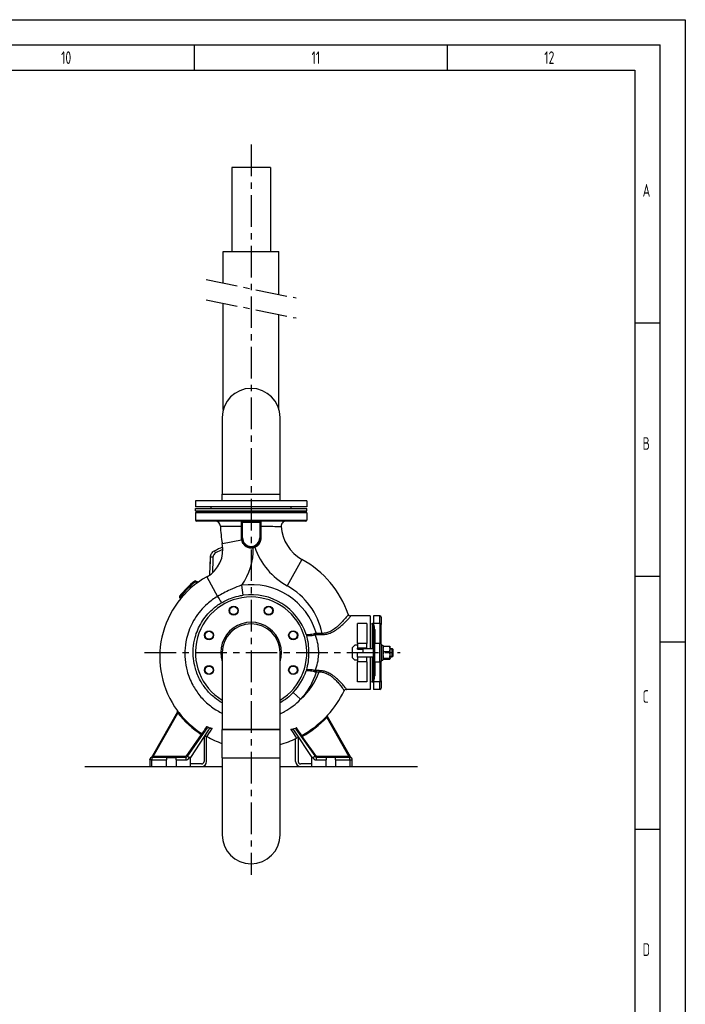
# Model space of a CAD drawing. Header units: millimetres. Extents: x 0 to 5940, y 0 to 4200.
# Tile 47 of 47: x 4624 to 5940, y 2254 to 4200. Entities that reach past the tile are written whole.
import ezdxf

# ---------------------------------------------------------------- set-up
doc = ezdxf.new("R2010")
doc.units = ezdxf.units.MM
doc.header["$LTSCALE"] = 50
doc.linetypes.add('MITTE', pattern=[2, 1.25, -0.25, 0.25, -0.25])
doc.layers.get('0').update_dxf_attribs({"linetype": 'CONTINUOUS'})
for name, color, linetype in [('02-LINIE-035', 2, 'CONTINUOUS'), ('03-LINIE-050', 3, 'CONTINUOUS'), ('05-ACHSE', 1, 'MITTE'), ('KSB-BLATTRAND', 2, 'CONTINUOUS')]:
    doc.layers.add(name, color=color, linetype=linetype)
doc.styles.get("Standard").update_dxf_attribs({"font": 'ISOCP.SHX'})

# ---------------------------------------------------------------- blocks, each defined once
blk = doc.blocks.new('Rahmen_A2')
at = {"color": 1, "ltscale": 150}
for p, q in [((0, 420), (594, 420)), ((594, 420), (594, 0)), ((10, 410), (584, 410)), ((584, 410), (584, 5))]:
    blk.add_line(p, q, dxfattribs=at)
at = {"layer": 'KSB-BLATTRAND'}
for p, q in [((5, 415), (589, 415)), ((497, 410), (497, 415)), ((547, 410), (547, 415)), ((589, 5), (589, 415)), ((589, 360), (584, 360)), ((589, 310), (584, 310)), ((594, 297), (589, 297)), ((589, 260), (584, 260))]:
    blk.add_line(p, q, dxfattribs=at)
at = {"layer": 'KSB-BLATTRAND', "width": 0.75}
for s, p in [('10', (470.625, 411.25)), ('11', (520.125, 411.25)), ('12', (566.125, 411.25)), ('A', (585.5625, 385)), ('B', (585.5625, 335)), ('C', (585.5625, 285)), ('D', (585.5625, 235))]:
    blk.add_text(s, height=2.5, dxfattribs=at).set_placement(p)

msp = doc.modelspace()

# ---------------------------------------------------------------- linework, layer by layer
at = {"layer": '02-LINIE-035'}
for p, q in [((5119.9, 3908.2), (5043.8, 3908.2)), ((5043.8, 3908.2), (5043.8, 3742.2)), ((5119.9, 3908.2), (5119.9, 3742.2)), ((5026.8, 3742.2), (5136.8, 3742.2)), ((5026.8, 3679.4), (5026.8, 3742.2)), ((5136.8, 3657.1), (5136.8, 3742.2)), ((5026.8, 3429.7), (5026.8, 3639.7)), ((5136.8, 3429.7), (5136.8, 3617.4)), ((5024.7, 3414.2), (5024.7, 3262.2)), ((5139, 3262.2), (5139, 3414.2)), ((5024.7, 3262.2), (5139, 3262.2)), ((5024.7, 3262.2), (5139, 3262.2)), ((5024.7, 3249.2), (5024.7, 3262.2)), ((5139, 3249.2), (5139, 3262.2)), ((5191.8, 3249.2), (4971.8, 3249.2)), ((4971.8, 3249.2), (4971.8, 3237.2)), ((5191.8, 3237.2), (4971.8, 3237.2)), ((4971.8, 3234.2), (5191.8, 3234.2)), ((4971.8, 3229.2), (4971.8, 3234.2)), ((5002.8, 3234.2), (5002.8, 3237.2)), ((5160.8, 3234.2), (5160.8, 3237.2)), ((5191.8, 3249.2), (5191.8, 3237.2)), ((5191.8, 3229.2), (5191.8, 3234.2)), ((4971.8, 3229.2), (5191.8, 3229.2)), ((5191.8, 3225.2), (4971.8, 3225.2)), ((4971.8, 3225.2), (4971.8, 3211.2)), ((4971.8, 3211.2), (5191.8, 3211.2)), ((4973.8, 3227.2), (5189.8, 3227.2)), ((5002.8, 3229.2), (5002.8, 3227.2)), ((5160.8, 3229.2), (5160.8, 3227.2)), ((5191.8, 3225.2), (5191.8, 3211.2)), ((5189.8, 3209.2), (4973.8, 3209.2)), ((5062.8, 3208), (5062.8, 3207.2)), ((5064.8, 3207.2), (5062.8, 3207.2)), ((5062.8, 3207.2), (5062.8, 3176.2)), ((5064.8, 3207.2), (5064.8, 3209.2)), ((5064.8, 3176.2), (5064.8, 3207.2)), ((5064.8, 3207.2), (5072.8, 3207.2)), ((5072.8, 3209.2), (5072.8, 3207.2)), ((5089.5, 3207.2), (5089.5, 3209.2)), ((5089.5, 3207.2), (5098.8, 3207.2)), ((5098.8, 3209.2), (5098.8, 3207.2)), ((5098.8, 3207.2), (5100.8, 3207.2)), ((5098.8, 3207.2), (5098.8, 3176.2)), ((5100.8, 3207.2), (5100.8, 3208.1)), ((5100.8, 3176.2), (5100.8, 3207.2)), ((5024.9, 3164.7), (5062.6, 3172.2)), ((5064.8, 3176.2), (5062.8, 3176.2)), ((5098.8, 3176.2), (5100.8, 3176.2)), ((5085.8, 3157.6), (5086, 3156.6)), ((5088.5, 3158.4), (5088.9, 3157.5)), ((5000.3, 3102.8), (5001.5, 3137.9)), ((5182.3, 3133.5), (5153.2, 3081)), ((5000.7, 3128.2), (5000.4, 3119.9)), ((5000.4, 3119.9), (5000.4, 3119.7)), ((5000.4, 3119.9), (5000.9, 3119.9)), ((5000.4, 3119.7), (5000.9, 3119.7)), ((5000.8, 3130.1), (5000.7, 3128.2)), ((5000.7, 3128.2), (5001.2, 3128.2)), ((5000.8, 3130.1), (5001.3, 3130.1)), ((4994.3, 3099.1), (5015.6, 3060.4)), ((4971.6, 3089), (4970.4, 3090.6)), ((4972.6, 3090.7), (4971.6, 3089)), ((4971.6, 3089), (4975.2, 3086.9)), ((4977, 3088.2), (4972.6, 3090.7)), ((5066.2, 3062.6), (5063.5, 3082.4)), ((4942, 3059.4), (4940.3, 3058.4)), ((4940.3, 3058.4), (4942, 3055.5)), ((4940.5, 3060.6), (4942, 3059.4)), ((4943.3, 3057.1), (4942, 3059.4)), ((5316.8, 3021.7), (5278.5, 3021.7)), ((5316.8, 3021.7), (5316.8, 2957.2)), ((5324, 3021.7), (5324, 3006.8)), ((5336.5, 3021.7), (5324, 3021.7)), ((5336.5, 3006.8), (5336.5, 3021.7)), ((5339, 3019.2), (5339, 3004.8)), ((5291.8, 2967.2), (5291.8, 3006.8)), ((5310.8, 3006.8), (5291.8, 3006.8)), ((5310.8, 3006.8), (5310.8, 2967.2)), ((5316.8, 3006.4), (5321.6, 3006.6)), ((5321.6, 2957.2), (5321.6, 3006.6)), ((5336.5, 3006.8), (5324, 3006.8)), ((5324, 3006.8), (5324, 2957.2)), ((5336.5, 3006.8), (5336.5, 2967.2)), ((5339, 2965.8), (5339, 3004.8)), ((5210.7, 2984.8), (5210.7, 2987.3)), ((5222.1, 2987.3), (5210.7, 2987.3)), ((5210.7, 2984.8), (5222.1, 2984.8)), ((5222.1, 2984.8), (5222.1, 2987.3)), ((5326, 2995.2), (5326, 2967.2)), ((5281.3, 2958.9), (5286.6, 2964.2)), ((5281.3, 2958.9), (5281.3, 2939.4)), ((5291.8, 2964.2), (5286.6, 2964.2)), ((5310.8, 2967.2), (5291.8, 2967.2)), ((5291.8, 2967.2), (5291.8, 2958.2)), ((5310.8, 2958.2), (5291.8, 2958.2)), ((5291.8, 2956), (5291.8, 2958.2)), ((5310.8, 2958.2), (5310.8, 2967.2)), ((5310.8, 2958.2), (5310.8, 2957.2)), ((5326, 2931.2), (5326, 2967.2)), ((5336.5, 2967.2), (5326, 2967.2)), ((5336.5, 2931.2), (5336.5, 2967.2)), ((5339, 2965.8), (5339, 2958.1)), ((5339, 2964.2), (5342, 2964.2)), ((5339, 2958.1), (5339, 2940.3)), ((5342, 2964.2), (5342, 2934.2)), ((5342, 2960.4), (5342.5, 2961.3)), ((5343.5, 2962.1), (5355.3, 2962.1)), ((5356.8, 2960.4), (5356.3, 2961.3)), ((5356.8, 2937.9), (5356.8, 2960.4)), ((5024.7, 2949.2), (5024.7, 2797.2)), ((5139, 2797.2), (5139, 2949.2)), ((5286.6, 2934.2), (5281.3, 2939.4)), ((5291.8, 2957.2), (5302.3, 2957.2)), ((5291.8, 2956), (5302.3, 2956)), ((5291.8, 2940.2), (5291.8, 2949.2)), ((5291.8, 2949.2), (5302.3, 2949.2)), ((5291.8, 2941.2), (5302.3, 2941.2)), ((5310.8, 2940.2), (5291.8, 2940.2)), ((5291.8, 2940.2), (5291.8, 2931.2)), ((5302.3, 2956), (5302.3, 2957.2)), ((5302.3, 2957.2), (5326, 2957.2)), ((5302.3, 2956), (5302.3, 2949.2)), ((5302.3, 2941.2), (5326, 2941.2)), ((5310.8, 2941.2), (5310.8, 2940.2)), ((5310.8, 2931.2), (5310.8, 2940.2)), ((5316.8, 2941.2), (5316.8, 2876.7)), ((5321.6, 2891.8), (5321.6, 2941.2)), ((5323.8, 2941.2), (5323.8, 2957.2)), ((5326, 2956), (5323.8, 2956)), ((5323.8, 2942.4), (5326, 2942.4)), ((5324, 2941.2), (5324, 2891.6)), ((5339, 2940.3), (5339, 2932.6)), ((5343.5, 2951.2), (5355.3, 2951.2)), ((5343.5, 2938.3), (5355.3, 2938.3)), ((5356.8, 2957.2), (5360.6, 2957.2)), ((5361.7, 2956), (5356.8, 2956)), ((5356.8, 2942.4), (5361.7, 2942.4)), ((5356.8, 2941.2), (5360.6, 2941.2)), ((5360.6, 2941.2), (5360.6, 2957.2)), ((5361.8, 2955.8), (5360.6, 2957.2)), ((5361.8, 2942.6), (5360.6, 2941.2)), ((5361.8, 2955.8), (5361.8, 2942.6)), ((5291.8, 2934.2), (5286.6, 2934.2)), ((5310.8, 2931.2), (5291.8, 2931.2)), ((5291.8, 2891.6), (5291.8, 2931.2)), ((5310.8, 2931.2), (5310.8, 2891.6)), ((5326, 2931.2), (5326, 2903.1)), ((5326, 2931.2), (5336.5, 2931.2)), ((5336.5, 2931.2), (5336.5, 2891.6)), ((5339, 2934.2), (5342, 2934.2)), ((5339, 2893.6), (5339, 2932.6)), ((5342, 2937.9), (5342.5, 2937.1)), ((5343.5, 2936.3), (5355.3, 2936.3)), ((5356.8, 2937.9), (5356.3, 2937.1)), ((5210.7, 2911.1), (5210.7, 2913.6)), ((5216.1, 2913.6), (5210.7, 2913.6)), ((5210.7, 2911.1), (5216.1, 2911.1)), ((5216.1, 2913.6), (5216.1, 2911.1)), ((5310.8, 2891.6), (5291.8, 2891.6)), ((5316.8, 2891.9), (5321.6, 2891.8)), ((5324, 2891.6), (5324, 2876.7)), ((5336.5, 2891.6), (5324, 2891.6)), ((5336.5, 2876.7), (5336.5, 2891.6)), ((5339, 2893.6), (5339, 2879.2)), ((5165.2, 2870.7), (5179.7, 2857.1)), ((5316.8, 2876.7), (5269.9, 2876.7)), ((5336.5, 2876.7), (5324, 2876.7)), ((4936.2, 2832.1), (4886.7, 2745.2)), ((4888.5, 2744.2), (4937.2, 2829.8)), ((4936.1, 2834.3), (4936.1, 2834.3)), ((4937.2, 2829.8), (4938.8, 2831)), ((5229.9, 2822.5), (5231.4, 2821.2)), ((5278, 2743.2), (5232.6, 2823.1)), ((5232.8, 2825.4), (5232.8, 2825.4)), ((5231.4, 2821.2), (5275.2, 2744.2)), ((4983.3, 2787.6), (4952.8, 2744.2)), ((4994.9, 2800.7), (4955.9, 2745.1)), ((4997.8, 2797), (4961.8, 2742.2)), ((4983.3, 2787.6), (4984.4, 2789.3)), ((4983.3, 2787.6), (4984.9, 2786.4)), ((4988.8, 2782.8), (4988.8, 2734.2)), ((4993.8, 2734.2), (4993.8, 2783.4)), ((5024.7, 2797.2), (5139, 2797.2)), ((5139, 2797.2), (5024.7, 2797.2)), ((5024.7, 2741.2), (5024.7, 2797.2)), ((5139, 2741.2), (5139, 2797.2)), ((5167.2, 2795), (5201.8, 2742.2)), ((5170.4, 2798.2), (5207.8, 2745.1)), ((5181.3, 2782.7), (5183, 2783.8)), ((5182, 2785.6), (5183, 2783.8)), ((5210.8, 2744.2), (5183, 2783.8)), ((5169.8, 2734.2), (5169.8, 2779.2)), ((5174.8, 2780.5), (5174.8, 2734.2)), ((4886.7, 2745.2), (4885, 2742.2)), ((4886.2, 2742.2), (4888.5, 2744.2)), ((4886.7, 2745.2), (4888.5, 2744.2)), ((4952.8, 2744.2), (4888.5, 2744.2)), ((4954.4, 2743), (4952.8, 2744.2)), ((4952.8, 2744.2), (4952.8, 2742.2)), ((4955.9, 2745.1), (4954.4, 2743)), ((5209.2, 2743), (5207.8, 2745.1)), ((5210.8, 2744.2), (5209.2, 2743)), ((5210.8, 2742.2), (5210.8, 2744.2)), ((5275.2, 2744.2), (5210.8, 2744.2)), ((5275.2, 2744.2), (5278, 2743.2)), ((5275.2, 2742.2), (5275.2, 2744.2)), ((4753.2, 2724.2), (5024.7, 2724.2)), ((4881.8, 2737.2), (4881.8, 2738.2)), ((4885.8, 2737.2), (4881.8, 2737.2)), ((4881.8, 2737.2), (4881.8, 2724.2)), ((4885, 2742.2), (4885, 2742.1)), ((4914.8, 2742.2), (4885.8, 2742.2)), ((4885.8, 2742.2), (4885.8, 2737.2)), ((4885.8, 2737.2), (4914.8, 2737.2)), ((4885.8, 2724.2), (4885.8, 2737.2)), ((4914.8, 2742.2), (4914.8, 2737.2)), ((4914.8, 2742.2), (4933.8, 2742.2)), ((4914.8, 2724.2), (4914.8, 2737.2)), ((4933.8, 2737.2), (4933.8, 2742.2)), ((4952.8, 2742.2), (4933.8, 2742.2)), ((4933.8, 2737.2), (4933.8, 2724.2)), ((4933.8, 2737.2), (4952.8, 2737.2)), ((4952.8, 2742.2), (4952.8, 2737.2)), ((4961.8, 2742.2), (4959.5, 2742.2)), ((4961.8, 2724.2), (4961.8, 2742.2)), ((4983.8, 2729.2), (4961.8, 2729.2)), ((5024.7, 2741.2), (5139, 2741.2)), ((5024.7, 2741.2), (5024.7, 2589.2)), ((5024.7, 2741.2), (5139, 2741.2)), ((5139, 2589.2), (5139, 2741.2)), ((5201.8, 2729.2), (5179.8, 2729.2)), ((5201.8, 2742.2), (5204.1, 2742.2)), ((5201.8, 2724.2), (5201.8, 2742.2)), ((5229.8, 2742.2), (5210.8, 2742.2)), ((5210.8, 2737.2), (5210.8, 2742.2)), ((5210.8, 2737.2), (5229.8, 2737.2)), ((5229.8, 2742.2), (5229.8, 2737.2)), ((5248.8, 2742.2), (5229.8, 2742.2)), ((5229.8, 2724.2), (5229.8, 2737.2)), ((5248.8, 2737.2), (5248.8, 2742.2)), ((5276.8, 2742.2), (5248.8, 2742.2)), ((5248.8, 2737.2), (5248.8, 2724.2)), ((5248.8, 2737.2), (5276.8, 2737.2)), ((5276.8, 2737.2), (5276.8, 2742.2)), ((5276.8, 2737.2), (5276.8, 2724.2)), ((5276.8, 2737.2), (5281.8, 2737.2)), ((5281.8, 2737.2), (5281.8, 2737.8)), ((5281.8, 2724.2), (5281.8, 2737.2))]:
    msp.add_line(p, q, dxfattribs=at)
for centre, radius in [((5047.4, 3032.3), 9), ((5047.4, 3032.3), 8), ((5116.3, 3032.3), 9), ((5116.3, 3032.3), 8), ((4998.7, 2983.6), 9), ((4998.7, 2983.6), 8), ((5165, 2983.6), 9), ((5165, 2983.6), 8), ((4998.7, 2914.8), 9), ((4998.7, 2914.8), 8), ((5165, 2914.8), 9), ((5165, 2914.8), 8)]:
    msp.add_circle(centre, radius, dxfattribs=at)
for centre, radius, start, end in [((5081.8, 3414.2), 57.2, 0, 180), ((4973.8, 3225.2), 2, 90, 180), ((4973.8, 3211.2), 2, 180, 270), ((5189.8, 3225.2), 2, 0, 90), ((5189.8, 3211.2), 2, 270, 0), ((5011.1, 3199.2), 10, 1.1799, 90), ((5221.1, 3203.5), 200, 181.1799, 191.1853), ((5151.2, 3199.2), 10, 90, 183.5416), ((5221.1, 3203.5), 80, 183.5416, 241.0251), ((5081.8, 3176.2), 19, 180, 0), ((5081.8, 3176.2), 17, 180, 0), ((4964.6, 3152.8), 61.4, 298.8946, 11.1853), ((4964.6, 3152.8), 121.4, 324.5345, 1.8038), ((5081.8, 3176.2), 20, 282.005, 290.6172), ((5221.1, 3203.5), 140, 199.2008, 241.0251), ((5086, 2959.5), 198.9, 19.2176, 61.0251), ((5081.5, 2941.1), 180.4, 118.8946, 216.3004), ((5081.8, 2949.2), 180, 128.2513, 141.7487), ((5081.8, 2949.2), 178, 128.2513, 141.7487), ((4971.6, 3089), 2, 60, 128.2513), ((5081.8, 2949.2), 134.4, 16.4554, 97.8264), ((5086, 2959.5), 138.9, 11.5166, 61.0251), ((4942, 3059.4), 2, 141.7487, 210), ((5081.8, 2949.2), 110, 301.3018, 238.6982), ((5081.8, 2949.2), 114.5, 18.1314, 97.8264), ((5081.8, 2949.2), 82, 112.5, 115.2502), ((5081.8, 2949.2), 82, 109.7498, 112.5), ((5081.8, 2949.2), 82, 67.5, 70.2502), ((5081.8, 2949.2), 82, 64.7498, 67.5), ((5278.5, 3026.7), 5, 199.2296, 270), ((5336.5, 3019.2), 2.5, 0, 90), ((5081.8, 2949.2), 60, 342.2696, 197.7304), ((5081.8, 2949.2), 57.1, 0, 180), ((5081.8, 2949.2), 57.1, 0, 180), ((5321.5, 3009.1), 2.5, 272, 0), ((5081.8, 2949.2), 82, 157.5, 160.2502), ((5081.8, 2949.2), 82, 154.7498, 157.5), ((5081.8, 2949.2), 82, 22.5, 25.2502), ((5081.8, 2949.2), 82, 19.7498, 22.5), ((5081.8, 2949.2), 82, 199.7498, 202.5), ((5081.8, 2949.2), 82, 337.5, 340.2502), ((5081.8, 2949.2), 82, 202.5, 205.2502), ((5081.8, 2949.2), 82, 334.7498, 337.5), ((5081.8, 2949.2), 114.5, 316.7489, 341.8686), ((5086, 2959.5), 138.9, 312.459, 339.5909), ((5081.8, 2949.2), 134.4, 316.7489, 343.5446), ((5321.5, 2889.3), 2.5, 0, 88), ((5086, 2959.5), 198.9, 317.5961, 334.488), ((5269.9, 2871.7), 5, 90, 154.4754), ((5336.5, 2879.2), 2.5, 270, 0), ((4934.5, 2833.1), 2, 330.4238, 36.3004), ((5081.5, 2941.1), 182.2, 217.6478, 237.3988), ((5081.5, 2941.1), 180.2, 217.6478, 237.3988), ((5086, 2959.5), 198.7, 298.9029, 316.4148), ((5234.3, 2824.1), 2, 137.5961, 209.5787), ((5086, 2959.5), 200.7, 298.9029, 316.4148), ((4991.8, 2778.8), 5, 61.0857, 146.7251), ((5081.5, 2941.1), 180.4, 241.0857, 251.6465), ((5086, 2959.5), 198.9, 285.4533, 295.5509), ((5173.9, 2775.6), 5, 33.2749, 115.5509), ((4885.8, 2738.2), 4, 90, 180), ((4952.8, 2744.2), 2, 270, 324.888), ((4952.8, 2744.2), 7, 270, 343.3985), ((4983.8, 2734.2), 10, 270, 0), ((4983.8, 2734.2), 5, 270, 0), ((5179.8, 2734.2), 10, 180, 270), ((5179.8, 2734.2), 5, 180, 270), ((5210.8, 2744.2), 7, 196.6015, 270), ((5210.8, 2744.2), 2, 215.112, 270), ((5276.8, 2737.2), 5, 0, 90), ((5279.8, 2744.2), 2, 209.6394, 245.1244), ((5276.8, 2737.8), 5, 0, 65.1244), ((5081.8, 2589.2), 57.2, 180, 0)]:
    msp.add_arc(centre, radius, start, end, dxfattribs=at)
for centre, major_axis, ratio, start_param, end_param in [((5061.8, 3208), (1, 0), 0.984865, 0, 1.519826), ((5061.8, 3199.3), (1, 0), 0.008899, 0, 1.248797), ((5062.3, 3208.2), (0, 1), 0.849459, 4.962332, 6.283185), ((5101.5, 3208.2), (0, 1), 0.916185, 0, 1.413888), ((5101.8, 3208.1), (-1, 0), 0.991659, 4.752942, 6.283185), ((5101.8, 3199.1), (-1, 0), 0.013386, 0, 1.225471), ((5061.8, 3176.2), (1, 0), 0.063835, 0, 1.214612), ((5062.2, 3172.1), (0.979, 0.204), 0.003999, 5.079738, 6.283185), ((5101.8, 3176.2), (-1, 0), 0.067377, 0, 1.284794), ((5006.5, 3137.7), (-5, 0.17), 0.034178, 4.733882, 6.283185), ((5011.7, 3146.1), (-2.42, 4.38), 0.000698, 4.751888, 6.283185), ((5013.1, 3065), (10.2, -17.2), 0.00877, 4.979458, 6.195915), ((5278.5, 3026.7), (-4.72, -1.65), 0.999416, 0, 1.235568), ((5336.5, 3004.8), (2.5, 0), 0.794421, 0, 1.570796), ((5208.6, 2987), (-1.28, 4.83), 0.141308, 1.575259, 2.062013), ((5208.6, 2911.4), (1.28, 4.83), 0.141308, 1.07958, 1.566334), ((5336.5, 2893.6), (2.5, 0), 0.794421, 4.712389, 6.283185), ((5270, 2871.7), (-4.51, 2.15), 0.999361, 5.157409, 6.283185), ((4934.5, 2833.1), (1.74, -0.99), 0.999961, 0, 1.150877), ((5234.3, 2824.1), (-1.35, -1.48), 0.999971, 4.712389, 5.969789), ((4983.3, 2787.6), (1.64, -1.15), 0.997357, 0, 1.614503), ((5183, 2783.8), (-1.64, -1.15), 0.997331, 4.604306, 6.283185)]:
    msp.add_ellipse(centre, major_axis=major_axis, ratio=ratio, start_param=start_param, end_param=end_param, dxfattribs=at)
for points, knots in [([(5021.1, 3199.4), (5021.1, 3199.4), (5022, 3199.4), (5026.7, 3199.4), (5031.9, 3199.4), (5045.2, 3199.3), (5053.3, 3199.3), (5062.1, 3199.3)], [0, 0, 0, 0, 2.09945, 2.09945, 5.458571, 5.458571, 8.688258, 8.688258, 8.688258, 8.688258]), ([(5062.3, 3209.2), (5062.2, 3209.2), (5062, 3209.2), (5061.9, 3209.1), (5061.9, 3209.1), (5061.9, 3209)], [-0.1949256, -0.1949256, -0.1949256, -0.1949256, -0.0894567, -0.0894567, 0, 0, 0, 0]), ([(5061.9, 3209), (5061.9, 3209), (5061.9, 3208.9), (5061.9, 3208.4), (5062, 3207.7), (5062, 3206), (5062.1, 3205), (5062.1, 3203), (5062.1, 3202.1), (5062.1, 3200.5), (5062.1, 3199.9), (5062.1, 3199.3)], [-1.268604, -1.268604, -1.268604, -1.268604, -1.181802, -1.181802, -0.779793, -0.779793, -0.433218, -0.433218, -0.166622, -0.166622, 0, 0, 0, 0]), ([(5062.1, 3199.3), (5062.1, 3195.4), (5062.1, 3191.6), (5062.1, 3183.9), (5062.2, 3180.1), (5062.2, 3176.3)], [-2.309303, -2.309303, -2.309303, -2.309303, -1.154652, -1.154652, 0, 0, 0, 0]), ([(5062.8, 3208), (5062.8, 3208.1), (5062.8, 3208.2), (5062.9, 3208.3), (5063, 3208.4), (5063.2, 3208.4)], [0, 0, 0, 0, 0.0894567, 0.0894567, 0.1949256, 0.1949256, 0.1949256, 0.1949256]), ([(5063.2, 3208.4), (5063.3, 3208.5), (5063.5, 3208.6), (5063.9, 3208.9), (5064.2, 3209.1), (5064.6, 3209.2), (5064.7, 3209.2), (5064.8, 3209.2)], [0, 0, 0, 0, 0.1145033, 0.1145033, 0.2781118, 0.2781118, 0.3248009, 0.3248009, 0.3248009, 0.3248009]), ([(5089.5, 3209.2), (5086.7, 3209.2), (5083.9, 3209.2), (5078.4, 3209.2), (5075.6, 3209.2), (5072.8, 3209.2)], [-1.671133, -1.671133, -1.671133, -1.671133, -0.835567, -0.835567, 0, 0, 0, 0]), ([(5072.8, 3207.2), (5075.6, 3207.2), (5078.3, 3207.2), (5083.9, 3207.2), (5086.7, 3207.2), (5089.5, 3207.2)], [0, 0, 0, 0, 0.835567, 0.835567, 1.671133, 1.671133, 1.671133, 1.671133]), ([(5098.8, 3209.2), (5099, 3209.2), (5099.2, 3209.1), (5099.7, 3208.9), (5100, 3208.7), (5100.4, 3208.5), (5100.5, 3208.4), (5100.6, 3208.4)], [-0.0007746, -0.0007746, -0.0007746, -0.0007746, 0.0987539, 0.0987539, 0.2693434, 0.2693434, 0.3759618, 0.3759618, 0.3759618, 0.3759618]), ([(5100.6, 3208.4), (5100.7, 3208.3), (5100.7, 3208.3), (5100.8, 3208.2), (5100.8, 3208.2), (5100.8, 3208.1)], [-0.1403149, -0.1403149, -0.1403149, -0.1403149, -0.0701574, -0.0701574, 0, 0, 0, 0]), ([(5101.8, 3209.1), (5101.8, 3209.1), (5101.8, 3209.2), (5101.7, 3209.2), (5101.6, 3209.2), (5101.5, 3209.2)], [0, 0, 0, 0, 0.0701574, 0.0701574, 0.1403149, 0.1403149, 0.1403149, 0.1403149]), ([(5101.5, 3199.1), (5101.5, 3200.7), (5101.5, 3202.3), (5101.5, 3205), (5101.6, 3206.2), (5101.6, 3207.7), (5101.7, 3208.3), (5101.7, 3208.9), (5101.7, 3209), (5101.8, 3209.1)], [-1.334978, -1.334978, -1.334978, -1.334978, -0.898893, -0.898893, -0.499385, -0.499385, -0.192071, -0.192071, 0, 0, 0, 0]), ([(5101.5, 3176.1), (5101.5, 3179.9), (5101.5, 3183.8), (5101.5, 3191.4), (5101.5, 3195.2), (5101.5, 3199.1)], [-2.291111, -2.291111, -2.291111, -2.291111, -1.145556, -1.145556, 0, 0, 0, 0]), ([(5101.5, 3199.1), (5104.2, 3199.1), (5106.8, 3199), (5124.7, 3198.9), (5136.1, 3198.7), (5140.8, 3198.6), (5141.2, 3198.6), (5141.2, 3198.6)], [13.332117, 13.332117, 13.332117, 13.332117, 14.330336, 14.330336, 20.363895, 20.363895, 21.85982, 21.85982, 21.85982, 21.85982]), ([(5062.2, 3176.3), (5062.2, 3175.6), (5062.2, 3174.9), (5062.3, 3173.5), (5062.4, 3172.9), (5062.6, 3172.2)], [-0.4114895, -0.4114895, -0.4114895, -0.4114895, -0.2057448, -0.2057448, 0, 0, 0, 0]), ([(5062.6, 3172.2), (5062.9, 3170.4), (5063.5, 3168.7), (5065.2, 3165.4), (5066.4, 3163.8), (5069.3, 3160.7), (5071.1, 3159.4), (5075.3, 3157.2), (5077.9, 3156.4), (5082.3, 3156.1), (5084.2, 3156.2), (5086, 3156.6)], [-3.18171, -3.18171, -3.18171, -3.18171, -2.649016, -2.649016, -2.048334, -2.048334, -1.359263, -1.359263, -0.564355, -0.564355, 0, 0, 0, 0]), ([(5088.9, 3157.5), (5090.7, 3158.2), (5092.5, 3159.2), (5096.2, 3162.1), (5097.9, 3164.1), (5100.1, 3168.3), (5100.8, 3170.2), (5101.4, 3173.5), (5101.5, 3174.8), (5101.5, 3176.1)], [-2.438018, -2.438018, -2.438018, -2.438018, -1.821816, -1.821816, -1.019061, -1.019061, -0.391946, -0.391946, 0, 0, 0, 0]), ([(5001.5, 3137.9), (5001.6, 3140.5), (5002.4, 3143), (5003.7, 3145.2), (5005.1, 3147.4), (5007, 3149.2), (5009.3, 3150.5)], [0, 0, 0, 0, 0.49971, 0.49971, 0.49971, 1, 1, 1, 1]), ([(5011.6, 3146.3), (5010.1, 3145.4), (5008.8, 3144.2), (5007.9, 3142.8), (5007.5, 3142.1), (5007.2, 3141.4), (5006.9, 3140.7), (5006.6, 3139.8), (5006.5, 3138.8), (5006.4, 3137.9)], [0, 0, 0, 0, 0.499713, 0.499713, 0.499713, 0.720907, 0.720907, 0.720907, 1, 1, 1, 1]), ([(5000.3, 3102.8), (5000.3, 3102.9), (5000.3, 3103), (5000.3, 3103.1), (5000.3, 3103.2), (5000.3, 3103.2), (5000.3, 3103.3), (5000.3, 3103.3), (5000.3, 3103.3), (5000.3, 3103.3), (5000.3, 3103.3), (5000.3, 3103.3), (5000.3, 3103.3), (5000.3, 3103.3), (5000.3, 3103.3), (5000.3, 3103.3)], [0.01735873, 0.01735873, 0.01735873, 0.01735873, 0.04814546, 0.04814546, 0.06034167, 0.06034167, 0.06491446, 0.06491446, 0.06662922, 0.06662922, 0.06791529, 0.06791529, 0.06799028, 0.06799028, 0.06800903, 0.06800903, 0.06800903, 0.06800903]), ([(5063.5, 3082.4), (5061.8, 3081.9), (5060.1, 3081.3), (5052.4, 3078.8), (5046.4, 3076.3), (5036, 3071.4), (5031.8, 3069.3), (5023.5, 3064.9), (5019.6, 3062.7), (5015.6, 3060.4)], [0, 0, 0, 0, 0.60694, 0.60694, 2.689115, 2.689115, 4.082121, 4.082121, 5.37823, 5.37823, 5.37823, 5.37823]), ([(5015.6, 3060.4), (5008.4, 3056.2), (5001.6, 3051.3), (4985.7, 3037.3), (4977.3, 3027.3), (4964, 3006), (4959.1, 2994.8), (4953.5, 2975), (4951.9, 2966.7), (4950, 2943.3), (4951.3, 2927.9), (4957.9, 2903.5), (4961.6, 2894), (4970.5, 2877.6), (4975.2, 2870.5), (4986.1, 2857.4), (4992.1, 2851.3), (5005.3, 2840.5), (5012.5, 2835.7), (5021.6, 2830.9), (5023.1, 2830.1), (5024.7, 2829.3)], [0, 0, 0, 0, 2.59722, 2.59722, 6.607995, 6.607995, 10.377812, 10.377812, 12.968442, 12.968442, 17.641119, 17.641119, 20.745454, 20.745454, 23.344113, 23.344113, 25.942773, 25.942773, 28.549216, 28.549216, 29.071646, 29.071646, 29.071646, 29.071646]), ([(5023.2, 3047.9), (5026.4, 3049.8), (5029.7, 3051.5), (5036.6, 3054.7), (5040.3, 3056.2), (5049.6, 3059.3), (5055.3, 3060.8), (5062.8, 3062.1), (5064.5, 3062.4), (5066.2, 3062.6)], [-5.37823, -5.37823, -5.37823, -5.37823, -4.082121, -4.082121, -2.689115, -2.689115, -0.60694, -0.60694, 0, 0, 0, 0]), ([(5024.7, 2849.9), (5019.5, 2852.9), (5014.6, 2856.3), (5004.2, 2864.6), (4998.9, 2869.8), (4989.4, 2881.1), (4985.2, 2887.2), (4977.3, 2901.3), (4974, 2909.5), (4967.9, 2930.8), (4966.5, 2944.2), (4968, 2964.8), (4969.2, 2972.1), (4973.9, 2989.5), (4978.2, 2999.4), (4989.6, 3018.4), (4996.9, 3027.2), (5010.9, 3039.7), (5016.9, 3044.1), (5023.2, 3047.9)], [-28.033416, -28.033416, -28.033416, -28.033416, -25.942773, -25.942773, -23.344113, -23.344113, -20.745454, -20.745454, -17.641119, -17.641119, -12.968442, -12.968442, -10.377812, -10.377812, -6.607995, -6.607995, -2.59722, -2.59722, 0, 0, 0, 0]), ([(5273.8, 3025), (5273.8, 3024.8), (5273.2, 3023.8), (5270.8, 3020.5), (5269, 3018.2), (5265, 3013.6), (5263.1, 3011.5), (5259.2, 3007.3), (5257.1, 3005.3), (5252.4, 3001), (5249.8, 2998.7), (5244.3, 2994.6), (5241.4, 2992.8), (5235.9, 2990), (5233.3, 2989), (5227.8, 2987.6), (5224.9, 2987.2), (5222.1, 2987.3)], [-10.6042, -10.6042, -10.6042, -10.6042, -8.684954, -8.684954, -6.760011, -6.760011, -5.45302, -5.45302, -4.280208, -4.280208, -3.009582, -3.009582, -1.863856, -1.863856, -0.93798, -0.93798, 0, 0, 0, 0]), ([(5222.1, 2984.8), (5225.2, 2984.8), (5228.3, 2985.2), (5234.3, 2986.6), (5237.1, 2987.6), (5243.1, 2990.3), (5246.2, 2992.1), (5252.2, 2996), (5255.1, 2998.2), (5260.2, 3002.4), (5262.4, 3004.4), (5266.8, 3008.5), (5268.8, 3010.5), (5273.2, 3015), (5275.2, 3017.3), (5277.9, 3020.5), (5278.6, 3021.5), (5278.5, 3021.7)], [0, 0, 0, 0, 0.93798, 0.93798, 1.863856, 1.863856, 3.009582, 3.009582, 4.280208, 4.280208, 5.45302, 5.45302, 6.760011, 6.760011, 8.684954, 8.684954, 10.6042, 10.6042, 10.6042, 10.6042]), ([(5326, 2995.2), (5326, 2996), (5326, 2996.8), (5325.7, 2998.4), (5325.6, 2999.2), (5325.3, 3000.8), (5325, 3001.9), (5324.6, 3003.4), (5324.5, 3004.1), (5324.1, 3005.4), (5324, 3006.1), (5324, 3006.8)], [-1.795271, -1.795271, -1.795271, -1.795271, -1.430553, -1.430553, -1.065835, -1.065835, -0.635674, -0.635674, -0.317837, -0.317837, 0, 0, 0, 0]), ([(5207.9, 2986.8), (5206.7, 2986.5), (5205.5, 2986.2), (5202.5, 2985.5), (5200.7, 2985.1), (5198.4, 2984.7), (5197.7, 2984.6), (5195.5, 2984.4), (5194.3, 2984.3), (5192.6, 2984.3), (5192, 2984.3), (5191.1, 2984.5), (5190.8, 2984.7), (5190.6, 2984.8)], [-2.030754, -2.030754, -2.030754, -2.030754, -1.747838, -1.747838, -1.295172, -1.295172, -1.088477, -1.088477, -0.628889, -0.628889, -0.30382, -0.30382, 0.001782, 0.001782, 0.001782, 0.001782]), ([(5190.6, 2984.8), (5190.9, 2984.5), (5191.2, 2984.2), (5192.2, 2983.7), (5192.8, 2983.5), (5194.6, 2983.1), (5196, 2983), (5198.2, 2983), (5198.9, 2983), (5201.3, 2983.2), (5203.1, 2983.4), (5206.2, 2984), (5207.4, 2984.3), (5208.6, 2984.6)], [-0.001782, -0.001782, -0.001782, -0.001782, 0.30382, 0.30382, 0.628889, 0.628889, 1.088477, 1.088477, 1.295172, 1.295172, 1.747838, 1.747838, 2.030754, 2.030754, 2.030754, 2.030754]), ([(5190.6, 2984.8), (5191.1, 2983.2), (5191.5, 2981.5), (5193.2, 2974.2), (5194.2, 2968.3), (5195.2, 2957.9), (5195.4, 2953.6), (5195.4, 2949.2), (5195.4, 2944.8), (5195.2, 2940.5), (5194.2, 2930.1), (5193.2, 2924.2), (5191.5, 2916.9), (5191.1, 2915.2), (5190.6, 2913.6)], [-32.823449, -32.823449, -32.823449, -32.823449, -32.161435, -32.161435, -29.968355, -29.968355, -28.432814, -28.432814, -28.432814, -26.897273, -26.897273, -24.704193, -24.704193, -24.042179, -24.042179, -24.042179, -24.042179]), ([(5210.7, 2987.3), (5210.3, 2987.2), (5209.8, 2987.2), (5208.8, 2987), (5208.4, 2986.9), (5207.9, 2986.8)], [0, 0, 0, 0, 0.1081138, 0.1081138, 0.2162276, 0.2162276, 0.2162276, 0.2162276]), ([(5208.6, 2984.6), (5208.9, 2984.7), (5209.3, 2984.7), (5210, 2984.8), (5210.4, 2984.8), (5210.7, 2984.8)], [-0.2162276, -0.2162276, -0.2162276, -0.2162276, -0.1081138, -0.1081138, 0, 0, 0, 0]), ([(5208.6, 2913.8), (5209.5, 2916.1), (5210.3, 2918.5), (5212.7, 2926.1), (5213.9, 2931.6), (5215.1, 2941.2), (5215.4, 2945.2), (5215.4, 2949.2), (5215.4, 2953.2), (5215.1, 2957.2), (5213.9, 2966.8), (5212.7, 2972.3), (5210.3, 2979.9), (5209.5, 2982.3), (5208.6, 2984.6)], [23.656509, 23.656509, 23.656509, 23.656509, 24.704193, 24.704193, 26.897273, 26.897273, 28.432814, 28.432814, 28.432814, 29.968355, 29.968355, 32.161435, 32.161435, 33.209119, 33.209119, 33.209119, 33.209119]), ([(5339, 2965.8), (5339, 2965.8), (5339, 2965.8), (5339, 2965.9), (5339, 2966), (5338.9, 2966.2), (5338.8, 2966.3), (5338.6, 2966.6), (5338.4, 2966.7), (5338, 2967), (5337.7, 2967), (5337.1, 2967.2), (5336.8, 2967.2), (5336.5, 2967.2)], [-0.0007591, -0.0007591, -0.0007591, -0.0007591, 0, 0, 0.059883, 0.059883, 0.1193751, 0.1193751, 0.2210258, 0.2210258, 0.3159514, 0.3159514, 0.4077297, 0.4077297, 0.4077297, 0.4077297]), ([(5339, 2932.6), (5339, 2932.6), (5339, 2932.6), (5339, 2932.5), (5339, 2932.4), (5338.9, 2932.2), (5338.8, 2932.1), (5338.6, 2931.8), (5338.4, 2931.7), (5338, 2931.4), (5337.7, 2931.4), (5337.1, 2931.2), (5336.8, 2931.2), (5336.5, 2931.2)], [-0.4075085, -0.4075085, -0.4075085, -0.4075085, -0.4067513, -0.4067513, -0.347012, -0.347012, -0.2876627, -0.2876627, -0.1862559, -0.1862559, -0.0915581, -0.0915581, 0, 0, 0, 0]), ([(5208.6, 2913.8), (5207.4, 2914.1), (5206.2, 2914.4), (5203.1, 2915), (5201.3, 2915.2), (5198.9, 2915.4), (5198.2, 2915.4), (5196, 2915.4), (5194.6, 2915.3), (5192.8, 2914.9), (5192.2, 2914.7), (5191.2, 2914.2), (5190.9, 2913.9), (5190.6, 2913.6)], [0, 0, 0, 0, 0.282916, 0.282916, 0.735582, 0.735582, 0.942277, 0.942277, 1.401865, 1.401865, 1.726934, 1.726934, 2.032535, 2.032535, 2.032535, 2.032535]), ([(5190.6, 2913.6), (5190.8, 2913.7), (5191.1, 2913.9), (5192, 2914.1), (5192.6, 2914.1), (5194.3, 2914.1), (5195.5, 2914), (5197.7, 2913.8), (5198.4, 2913.7), (5200.7, 2913.3), (5202.5, 2912.9), (5205.5, 2912.2), (5206.7, 2911.9), (5207.9, 2911.6)], [-2.032535, -2.032535, -2.032535, -2.032535, -1.726934, -1.726934, -1.401865, -1.401865, -0.942277, -0.942277, -0.735582, -0.735582, -0.282916, -0.282916, 0, 0, 0, 0]), ([(5207.9, 2911.6), (5208.4, 2911.5), (5208.8, 2911.4), (5209.8, 2911.2), (5210.3, 2911.2), (5210.7, 2911.1)], [-0.2162276, -0.2162276, -0.2162276, -0.2162276, -0.1081138, -0.1081138, 0, 0, 0, 0]), ([(5210.7, 2913.6), (5210.4, 2913.6), (5210, 2913.6), (5209.3, 2913.7), (5208.9, 2913.7), (5208.6, 2913.8)], [0, 0, 0, 0, 0.1081138, 0.1081138, 0.2162276, 0.2162276, 0.2162276, 0.2162276]), ([(5270, 2876.7), (5270, 2876.8), (5269.8, 2877.2), (5268.8, 2878.9), (5267.5, 2880.5), (5264.1, 2884.7), (5261.9, 2887.2), (5257.3, 2892), (5255, 2894.3), (5250, 2899), (5247.1, 2901.3), (5242.5, 2904.7), (5240.9, 2905.8), (5236.8, 2908.2), (5234.2, 2909.6), (5229.3, 2911.5), (5227.1, 2912.2), (5222, 2913.3), (5219.1, 2913.6), (5216.1, 2913.6)], [0, 0, 0, 0, 1.146738, 1.146738, 2.957316, 2.957316, 4.674995, 4.674995, 5.998739, 5.998739, 7.322478, 7.322478, 7.970239, 7.970239, 8.893013, 8.893013, 9.602327, 9.602327, 10.479367, 10.479367, 10.479367, 10.479367]), ([(5216.1, 2911.1), (5218.9, 2911.2), (5221.6, 2910.9), (5226.3, 2909.9), (5228.4, 2909.2), (5232.8, 2907.3), (5235.2, 2906), (5239, 2903.5), (5240.5, 2902.4), (5244.7, 2898.9), (5247.3, 2896.5), (5251.9, 2891.8), (5254, 2889.5), (5258.2, 2884.5), (5260.2, 2882), (5263.3, 2877.7), (5264.4, 2876.1), (5265.4, 2874.4), (5265.5, 2874), (5265.5, 2873.9)], [-10.479367, -10.479367, -10.479367, -10.479367, -9.602327, -9.602327, -8.893013, -8.893013, -7.970239, -7.970239, -7.322478, -7.322478, -5.998739, -5.998739, -4.674995, -4.674995, -2.957316, -2.957316, -1.146738, -1.146738, 0, 0, 0, 0]), ([(5324, 2891.6), (5324, 2892.2), (5324.1, 2892.9), (5324.5, 2894.3), (5324.6, 2895), (5325, 2896.5), (5325.3, 2897.6), (5325.6, 2899.2), (5325.7, 2900), (5326, 2901.6), (5326, 2902.4), (5326, 2903.1)], [0, 0, 0, 0, 0.317837, 0.317837, 0.635674, 0.635674, 1.065835, 1.065835, 1.430553, 1.430553, 1.795271, 1.795271, 1.795271, 1.795271]), ([(5139, 2828.4), (5142, 2829.8), (5144.9, 2831.3), (5159.5, 2839.3), (5170.3, 2847.5), (5179.7, 2857.1)], [21.25949, 21.25949, 21.25949, 21.25949, 22.254022, 22.254022, 26.289948, 26.289948, 26.289948, 26.289948]), ([(4938.8, 2831), (4938.3, 2831.6), (4937.8, 2832.2), (4937, 2833.2), (4936.7, 2833.6), (4936.3, 2834.1), (4936.2, 2834.2), (4936.1, 2834.3), (4936.1, 2834.3), (4936.1, 2834.3)], [0, 0, 0, 0, 0.2304625, 0.2304625, 0.4382034, 0.4382034, 0.5680414, 0.5680414, 0.6491902, 0.6491902, 0.6491902, 0.6491902]), ([(4936.2, 2832.1), (4936.2, 2832.1), (4936.2, 2832.1), (4936.3, 2832), (4936.3, 2832), (4936.4, 2831.6), (4936.6, 2831.4), (4936.8, 2830.7), (4937, 2830.2), (4937.2, 2829.8)], [-0.6491902, -0.6491902, -0.6491902, -0.6491902, -0.5680414, -0.5680414, -0.4382034, -0.4382034, -0.2304625, -0.2304625, 0, 0, 0, 0]), ([(5232.8, 2825.4), (5232.8, 2825.4), (5232.8, 2825.4), (5232.7, 2825.3), (5232.6, 2825.2), (5232.2, 2824.8), (5231.8, 2824.5), (5230.9, 2823.6), (5230.4, 2823.1), (5229.9, 2822.5)], [0, 0, 0, 0, 0.079664, 0.079664, 0.2071265, 0.2071265, 0.4110663, 0.4110663, 0.6373122, 0.6373122, 0.6373122, 0.6373122]), ([(5231.4, 2821.2), (5231.6, 2821.5), (5231.8, 2821.9), (5232.1, 2822.5), (5232.3, 2822.7), (5232.5, 2823), (5232.5, 2823), (5232.6, 2823.1), (5232.6, 2823.1), (5232.6, 2823.1)], [-0.6373122, -0.6373122, -0.6373122, -0.6373122, -0.4110663, -0.4110663, -0.2071265, -0.2071265, -0.079664, -0.079664, 0, 0, 0, 0]), ([(4994.1, 2803), (4990, 2797.3), (4987, 2793), (4984.9, 2790), (4984.5, 2789.5), (4984.4, 2789.3)], [14.827369, 14.827369, 14.827369, 14.827369, 17.956098, 17.956098, 19.134287, 19.134287, 19.134287, 19.134287]), ([(4994.9, 2800.7), (4995.1, 2800.9), (4995.2, 2801.1), (4995.2, 2801.5), (4995.2, 2801.7), (4995.1, 2802.2), (4995, 2802.3), (4994.8, 2802.6), (4994.6, 2802.7), (4994.4, 2802.9), (4994.2, 2803), (4994.1, 2803)], [0, 0, 0, 0, 0.0802002, 0.0802002, 0.1545017, 0.1545017, 0.2257208, 0.2257208, 0.2769124, 0.2769124, 0.3292165, 0.3292165, 0.3292165, 0.3292165]), ([(4994.2, 2783.2), (4994.2, 2783.2), (4994.4, 2783.4), (4996, 2785.8), (4999.6, 2791.3), (5004.9, 2799.3)], [0, 0, 0, 0, 1.107273, 1.107273, 5.328503, 5.328503, 5.328503, 5.328503]), ([(5004.9, 2799.3), (5004.3, 2799.5), (5003.6, 2799.6), (5002.1, 2799.6), (5001.3, 2799.4), (5000, 2798.9), (4999.5, 2798.6), (4998.5, 2797.9), (4998.1, 2797.5), (4997.8, 2797)], [0, 0, 0, 0, 0.2100419, 0.2100419, 0.4434715, 0.4434715, 0.6347591, 0.6347591, 0.8215198, 0.8215198, 0.8215198, 0.8215198]), ([(5000.3, 2800.8), (5001, 2800.6), (5001.8, 2800.3), (5003.3, 2799.8), (5004.1, 2799.5), (5004.9, 2799.3)], [91.4896968, 91.4896968, 91.4896968, 91.4896968, 91.7302146, 91.7302146, 91.9808272, 91.9808272, 91.9808272, 91.9808272]), ([(5167.2, 2795), (5166.8, 2795.5), (5166.4, 2796), (5165.2, 2796.8), (5164.5, 2797.1), (5163.1, 2797.5), (5162.5, 2797.6), (5161.4, 2797.6), (5160.8, 2797.5), (5160.2, 2797.4)], [0, 0, 0, 0, 0.2165372, 0.2165372, 0.4559696, 0.4559696, 0.6339756, 0.6339756, 0.8077415, 0.8077415, 0.8077415, 0.8077415]), ([(5160.2, 2797.4), (5160.9, 2796.4), (5161.5, 2795.4), (5165.8, 2789), (5168.7, 2784.7), (5171.2, 2780.9), (5171.7, 2780.1), (5171.7, 2780.1)], [-5.519736, -5.519736, -5.519736, -5.519736, -5.018711, -5.018711, -1.930273, -1.930273, 0, 0, 0, 0]), ([(5169.2, 2799.9), (5169.5, 2800), (5169.8, 2800.1), (5170.5, 2800.3), (5170.9, 2800.5), (5171.4, 2800.6)], [7.9758005, 7.9758005, 7.9758005, 7.9758005, 8.061631, 8.061631, 8.2053184, 8.2053184, 8.2053184, 8.2053184]), ([(5171.4, 2800.6), (5171.1, 2800.5), (5170.9, 2800.4), (5170.5, 2800.1), (5170.4, 2799.9), (5170.2, 2799.6), (5170.1, 2799.4), (5170.1, 2799), (5170.1, 2798.8), (5170.2, 2798.5), (5170.3, 2798.4), (5170.4, 2798.2)], [0, 0, 0, 0, 0.0799537, 0.0799537, 0.1533875, 0.1533875, 0.2236979, 0.2236979, 0.28134, 0.28134, 0.3405729, 0.3405729, 0.3405729, 0.3405729]), ([(5182, 2785.6), (5181.9, 2785.7), (5181.8, 2785.8), (5180.8, 2787.3), (5178.2, 2791), (5173.4, 2797.7), (5172.4, 2799.1), (5171.4, 2800.6)], [0, 0, 0, 0, 0.492075, 0.492075, 3.747305, 3.747305, 4.520869, 4.520869, 4.520869, 4.520869]), ([(4959.5, 2742.2), (4959.3, 2742.2), (4959.1, 2742.2), (4958.6, 2742.3), (4958.4, 2742.4), (4958, 2742.6), (4957.8, 2742.7), (4957.4, 2743.1), (4957.3, 2743.3), (4956.9, 2743.7), (4956.7, 2744), (4956.3, 2744.5), (4956.1, 2744.9), (4955.9, 2745.1)], [2.287997, 2.287997, 2.287997, 2.287997, 2.349237, 2.349237, 2.4104769, 2.4104769, 2.4856693, 2.4856693, 2.5608616, 2.5608616, 2.6693886, 2.6693886, 2.7783672, 2.7783672, 2.7783672, 2.7783672]), ([(5207.8, 2745.1), (5207.5, 2744.9), (5207.3, 2744.5), (5206.9, 2744), (5206.7, 2743.7), (5206.4, 2743.3), (5206.2, 2743.1), (5205.8, 2742.7), (5205.6, 2742.6), (5205.2, 2742.4), (5205, 2742.3), (5204.6, 2742.2), (5204.3, 2742.2), (5204.1, 2742.2)], [-2.7783672, -2.7783672, -2.7783672, -2.7783672, -2.6693886, -2.6693886, -2.5608616, -2.5608616, -2.4856693, -2.4856693, -2.4104769, -2.4104769, -2.349237, -2.349237, -2.287997, -2.287997, -2.287997, -2.287997]), ([(5278.9, 2742.4), (5278.9, 2742.4), (5278, 2742.3), (5277.5, 2742.3), (5277.3, 2742.2), (5277.1, 2742.2), (5277, 2742.2), (5276.9, 2742.2), (5276.8, 2742.2), (5276.8, 2742.2)], [-0.3795117, -0.3795117, -0.3795117, -0.3795117, -0.244785, -0.244785, -0.1233413, -0.1233413, -0.047439, -0.047439, 0, 0, 0, 0])]:
    msp.add_open_spline(points, degree=3, knots=knots, dxfattribs=at)
for points in [[(5009.3, 3150.5), (5014.6, 3153.5), (5020.2, 3156.1), (5025.8, 3158.3)], [(5026, 3153.2), (5021.1, 3151.2), (5016.3, 3148.9), (5011.6, 3146.3)], [(5006.4, 3137.9), (5006.1, 3127.5), (5005.7, 3117.2), (5005.3, 3106.8)], [(5278.5, 3021.7), (5278.5, 3021.7), (5278.5, 3021.7), (5278.5, 3021.7)], [(5165.2, 2870.7), (5157.5, 2862.6), (5148.7, 2855.6), (5139, 2850)], [(5269.9, 2876.7), (5269.9, 2876.7), (5270, 2876.7), (5270, 2876.7)], [(4994.1, 2803), (4994.7, 2802.8), (4995.4, 2802.5), (4996.1, 2802.3)], [(4996.1, 2802.3), (4997.5, 2801.8), (4998.9, 2801.3), (5000.3, 2800.8)], [(5160.2, 2797.4), (5161.8, 2797.8), (5163.3, 2798.2), (5164.8, 2798.6)], [(5164.8, 2798.6), (5166.3, 2799), (5167.8, 2799.5), (5169.2, 2799.9)]]:
    msp.add_open_spline(points, degree=3, dxfattribs=at)
for points, weights in [([(5343.5, 2962.1), (5341.5, 2956.6), (5343.5, 2951.2)], [1, 1.15470053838, 1]), ([(5342.5, 2961.3), (5342.7, 2961.7), (5343.5, 2962.1)], [1.07159079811, 1.0562434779, 1]), ([(5355.3, 2962.1), (5356.1, 2961.7), (5356.3, 2961.3)], [1, 1.0562434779, 1.07159079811]), ([(5355.3, 2951.2), (5357.3, 2956.6), (5355.3, 2962.1)], [1, 1.15470053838, 1]), ([(5343.5, 2951.2), (5341.5, 2944.8), (5343.5, 2938.3)], [1, 1.15470053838, 1]), ([(5343.5, 2938.3), (5341.5, 2937.3), (5343.5, 2936.3)], [1, 1.15470053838, 1]), ([(5355.3, 2938.3), (5357.3, 2944.8), (5355.3, 2951.2)], [1, 1.15470053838, 1]), ([(5355.3, 2936.3), (5357.3, 2937.3), (5355.3, 2938.3)], [1, 1.15470053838, 1])]:
    msp.add_rational_spline(points, weights, degree=2, dxfattribs=at)
at = {"layer": '03-LINIE-050'}
msp.add_line((5139, 2724.2), (5410.4, 2724.2), dxfattribs=at)
at = {"layer": '05-ACHSE'}
for p, q in [((5081.8, 3953.3), (5081.8, 2510.2)), ((4993.1, 3686.3), (5170.5, 3650.3)), ((4993.1, 3646.6), (5170.5, 3610.6)), ((4871.1, 2949.2), (5376.7, 2949.2))]:
    msp.add_line(p, q, dxfattribs=at)

# ---------------------------------------------------------------- block references
at = {"layer": 'KSB-BLATTRAND', "xscale": 10, "yscale": 10, "zscale": 10}
msp.add_blockref('Rahmen_A2', (0, 0), dxfattribs=at)

doc.saveas('drawing.dxf')
